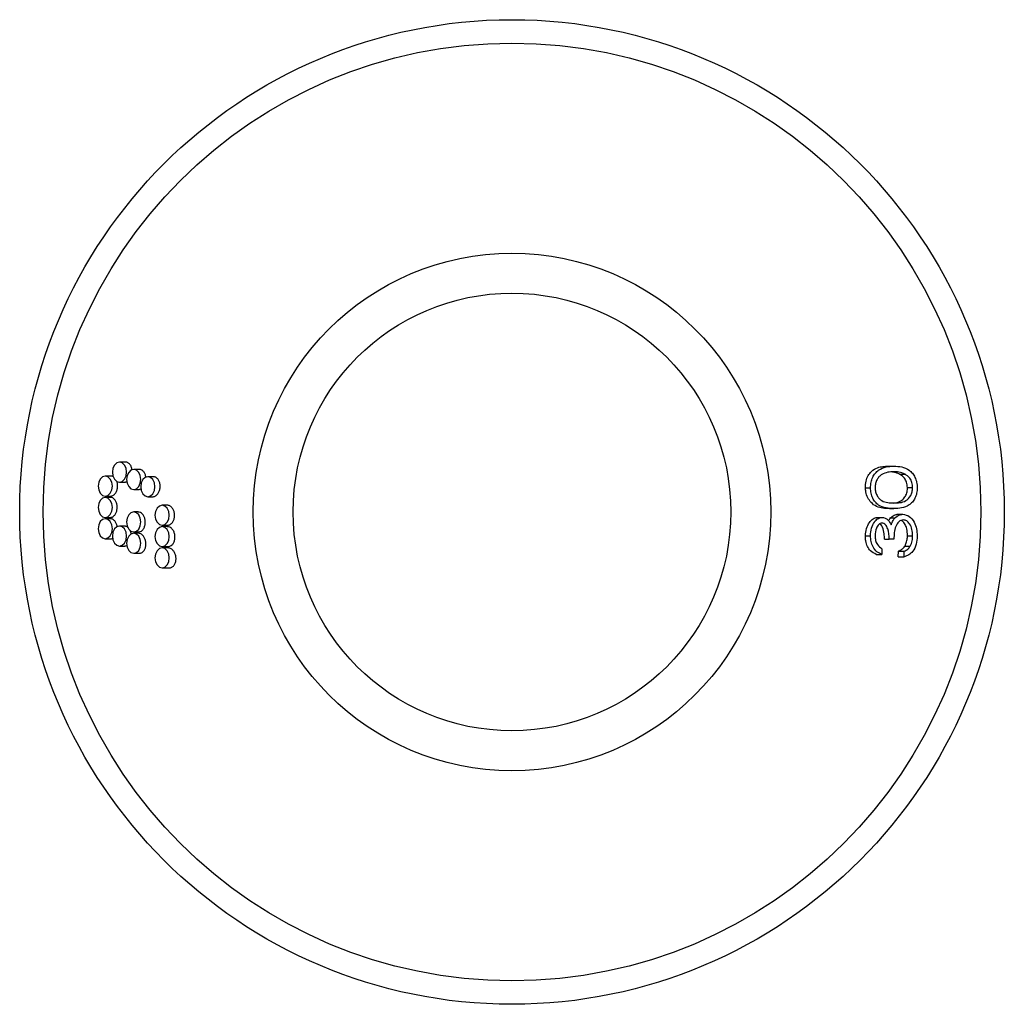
# Model space of a CAD drawing. Header units: millimetres. Extents: x 87 to 118.5, y 131.1 to 162.6.
import ezdxf

# ---------------------------------------------------------------- set-up
doc = ezdxf.new("R2010")
doc.units = ezdxf.units.MM

msp = doc.modelspace()

# ---------------------------------------------------------------- linework, layer by layer
at = {"color": 7, "linetype": 'Continuous', "lineweight": 25}
for p, q in [((90.433, 148.439), (90.234, 148.439)), ((90.868, 148.206), (90.688, 148.206)), ((114.823, 148.31), (115.008, 148.31)), ((115.188, 148.055), (115.365, 148.055)), ((89.969, 147.991), (89.779, 147.991)), ((90.234, 147.799), (90.399, 147.799)), ((91.315, 147.973), (91.143, 147.973)), ((90.688, 147.566), (90.84, 147.566)), ((114.099, 147.619), (114.261, 147.619)), ((115.442, 147.625), (115.609, 147.625)), ((89.779, 147.351), (89.947, 147.351)), ((89.946, 147.309), (89.779, 147.309)), ((91.143, 147.333), (91.293, 147.333)), ((90.829, 146.844), (90.688, 146.844)), ((91.758, 147.059), (91.598, 147.059)), ((114.867, 146.951), (115.008, 146.951)), ((89.779, 146.669), (89.943, 146.669)), ((89.943, 146.628), (89.779, 146.628)), ((114.488, 146.669), (114.63, 146.669)), ((114.901, 146.652), (115.044, 146.652)), ((115.151, 146.771), (115.296, 146.771)), ((90.385, 146.395), (90.234, 146.395)), ((90.688, 146.204), (90.838, 146.204)), ((90.839, 146.163), (90.688, 146.163)), ((91.598, 146.419), (91.761, 146.419)), ((91.762, 146.378), (91.598, 146.378)), ((89.779, 145.988), (89.957, 145.988)), ((114.099, 146.085), (114.261, 146.085)), ((114.706, 145.976), (114.862, 145.976)), ((115.008, 145.976), (114.862, 145.976)), ((115.442, 146.083), (115.609, 146.083)), ((90.234, 145.755), (90.405, 145.755)), ((91.598, 145.738), (91.784, 145.738)), ((91.786, 145.697), (91.598, 145.697)), ((114.625, 145.669), (114.625, 145.489)), ((115.147, 145.412), (115.157, 145.592)), ((115.157, 145.592), (115.336, 145.592)), ((115.336, 145.412), (115.336, 145.592)), ((115.356, 145.748), (115.532, 145.748)), ((90.688, 145.523), (90.865, 145.523)), ((114.445, 145.489), (114.625, 145.489)), ((115.147, 145.412), (115.336, 145.412)), ((91.598, 145.057), (91.826, 145.057))]:
    msp.add_line(p, q, dxfattribs=at)
at = {"color": 7, "linetype": 'Continuous', "lineweight": 25, "flags": 128}
for points in [[(90.006, 148.119), (90.024, 147.996), (90.073, 147.892), (90.147, 147.823), (90.234, 147.799), (90.321, 147.823), (90.394, 147.892), (90.444, 147.996), (90.461, 148.119), (90.444, 148.241), (90.394, 148.345), (90.321, 148.414), (90.234, 148.439), (90.147, 148.414), (90.073, 148.345), (90.024, 148.241), (90.006, 148.119)], [(90.461, 147.886), (90.478, 147.763), (90.528, 147.659), (90.601, 147.59), (90.688, 147.566), (90.775, 147.59), (90.849, 147.659), (90.898, 147.763), (90.916, 147.886), (90.898, 148.008), (90.849, 148.112), (90.775, 148.181), (90.688, 148.206), (90.601, 148.181), (90.528, 148.112), (90.478, 148.008), (90.461, 147.886)], [(89.551, 147.671), (89.569, 147.548), (89.618, 147.444), (89.692, 147.375), (89.779, 147.351), (89.866, 147.375), (89.94, 147.444), (89.989, 147.548), (90.006, 147.671), (89.989, 147.793), (89.94, 147.897), (89.866, 147.966), (89.779, 147.991), (89.692, 147.966), (89.618, 147.897), (89.569, 147.793), (89.551, 147.671)], [(90.916, 147.653), (90.933, 147.53), (90.982, 147.427), (91.056, 147.357), (91.143, 147.333), (91.23, 147.357), (91.304, 147.427), (91.353, 147.53), (91.37, 147.653), (91.353, 147.775), (91.304, 147.879), (91.23, 147.948), (91.143, 147.973), (91.056, 147.948), (90.982, 147.879), (90.933, 147.775), (90.916, 147.653)], [(89.551, 146.989), (89.569, 146.867), (89.618, 146.763), (89.692, 146.694), (89.779, 146.669), (89.866, 146.694), (89.94, 146.763), (89.989, 146.867), (90.006, 146.989), (89.989, 147.112), (89.94, 147.216), (89.866, 147.285), (89.779, 147.309), (89.692, 147.285), (89.618, 147.216), (89.569, 147.112), (89.551, 146.989)], [(90.461, 146.524), (90.478, 146.401), (90.528, 146.297), (90.601, 146.228), (90.688, 146.204), (90.775, 146.228), (90.849, 146.297), (90.898, 146.401), (90.916, 146.524), (90.898, 146.646), (90.849, 146.75), (90.775, 146.819), (90.688, 146.844), (90.601, 146.819), (90.528, 146.75), (90.478, 146.646), (90.461, 146.524)], [(91.37, 146.739), (91.388, 146.616), (91.437, 146.513), (91.511, 146.443), (91.598, 146.419), (91.685, 146.443), (91.759, 146.513), (91.808, 146.616), (91.825, 146.739), (91.808, 146.861), (91.759, 146.965), (91.685, 147.034), (91.598, 147.059), (91.511, 147.034), (91.437, 146.965), (91.388, 146.861), (91.37, 146.739)], [(89.551, 146.308), (89.569, 146.186), (89.618, 146.082), (89.692, 146.013), (89.779, 145.988), (89.866, 146.013), (89.94, 146.082), (89.989, 146.186), (90.006, 146.308), (89.989, 146.431), (89.94, 146.535), (89.866, 146.604), (89.779, 146.628), (89.692, 146.604), (89.618, 146.535), (89.569, 146.431), (89.551, 146.308)], [(90.006, 146.075), (90.024, 145.953), (90.073, 145.849), (90.147, 145.78), (90.234, 145.755), (90.321, 145.78), (90.394, 145.849), (90.444, 145.953), (90.461, 146.075), (90.444, 146.198), (90.394, 146.302), (90.321, 146.371), (90.234, 146.395), (90.147, 146.371), (90.073, 146.302), (90.024, 146.198), (90.006, 146.075)], [(90.461, 145.843), (90.478, 145.72), (90.528, 145.616), (90.601, 145.547), (90.688, 145.523), (90.775, 145.547), (90.849, 145.616), (90.898, 145.72), (90.916, 145.843), (90.898, 145.965), (90.849, 146.069), (90.775, 146.138), (90.688, 146.163), (90.601, 146.138), (90.528, 146.069), (90.478, 145.965), (90.461, 145.843)], [(91.37, 146.058), (91.388, 145.935), (91.437, 145.831), (91.511, 145.762), (91.598, 145.738), (91.685, 145.762), (91.759, 145.831), (91.808, 145.935), (91.825, 146.058), (91.808, 146.18), (91.759, 146.284), (91.685, 146.353), (91.598, 146.378), (91.511, 146.353), (91.437, 146.284), (91.388, 146.18), (91.37, 146.058)], [(91.37, 145.377), (91.388, 145.254), (91.437, 145.15), (91.511, 145.081), (91.598, 145.057), (91.685, 145.081), (91.759, 145.15), (91.808, 145.254), (91.825, 145.377), (91.808, 145.499), (91.759, 145.603), (91.685, 145.672), (91.598, 145.697), (91.511, 145.672), (91.437, 145.603), (91.388, 145.499), (91.37, 145.377)]]:
    msp.add_lwpolyline(points, dxfattribs=at)
at = {"color": 7, "linetype": 'Continuous', "lineweight": 25}
for radius in [15.75, 15, 8.279, 7]:
    msp.add_circle((102.791, 146.844), radius, dxfattribs=at)
for points, knots in [([(90.635, 148.191), (90.633, 148.207), (90.628, 148.241), (90.613, 148.289), (90.593, 148.332), (90.568, 148.37), (90.538, 148.4), (90.505, 148.422), (90.47, 148.436), (90.445, 148.438), (90.433, 148.439)], [0, 0, 0, 0, 0.120934, 0.245182, 0.373033, 0.497265, 0.625116, 0.74905, 0.876602, 1, 1, 1, 1]), ([(91.078, 147.953), (91.078, 147.953), (91.077, 147.971), (91.07, 148.005), (91.055, 148.054), (91.034, 148.098), (91.008, 148.135), (90.978, 148.166), (90.944, 148.189), (90.907, 148.202), (90.882, 148.207), (90.868, 148.206), (90.868, 148.206)], [0, 0, 0, 0, 0.000433, 0.126556, 0.249171, 0.375348, 0.497834, 0.623887, 0.746116, 0.871905, 0.993882, 1, 1, 1, 1]), ([(114.099, 147.619), (114.101, 147.69), (114.106, 147.831), (114.179, 148.014), (114.305, 148.17), (114.47, 148.265), (114.654, 148.304), (114.766, 148.308), (114.823, 148.31)], [0, 0, 0, 0, 0.1496, 0.299876, 0.440849, 0.660678, 0.830072, 1, 1, 1, 1]), ([(114.261, 147.619), (114.264, 147.678), (114.271, 147.796), (114.327, 147.958), (114.412, 148.09), (114.554, 148.217), (114.758, 148.3), (114.925, 148.307), (115.008, 148.31)], [0, 0, 0, 0, 0.124924, 0.24985, 0.374826, 0.499937, 0.749544, 1, 1, 1, 1]), ([(115.008, 148.13), (114.943, 148.128), (114.813, 148.123), (114.653, 148.067), (114.538, 147.98), (114.467, 147.885), (114.417, 147.763), (114.41, 147.671), (114.407, 147.625)], [0, 0, 0, 0, 0.250389, 0.500245, 0.625345, 0.750193, 0.875169, 1, 1, 1, 1]), ([(115.188, 148.055), (115.174, 148.061), (115.145, 148.075), (115.101, 148.092), (115.057, 148.104), (115.003, 148.117), (114.964, 148.121), (114.939, 148.124)], [0, 0, 0, 0, 0.178039, 0.356441, 0.534519, 0.712943, 1, 1, 1, 1]), ([(115.008, 148.31), (115.092, 148.307), (115.259, 148.301), (115.463, 148.217), (115.604, 148.089), (115.688, 147.957), (115.745, 147.796), (115.752, 147.678), (115.755, 147.619)], [0, 0, 0, 0, 0.2504653, 0.5000649, 0.6251556, 0.7501434, 0.8750763, 1, 1, 1, 1]), ([(115.365, 148.055), (115.3, 148.08), (115.183, 148.126), (115.061, 148.129), (115.008, 148.13)], [0, 0, 0, 0, 0.5595988, 1, 1, 1, 1]), ([(115.442, 147.625), (115.435, 147.685), (115.421, 147.795), (115.349, 147.929), (115.268, 148.01), (115.211, 148.042), (115.188, 148.055)], [0, 0, 0, 0, 0.300761, 0.560554, 0.819977, 1, 1, 1, 1]), ([(115.609, 147.625), (115.604, 147.68), (115.595, 147.79), (115.513, 147.958), (115.421, 148.018), (115.365, 148.055)], [0, 0, 0, 0, 0.280213, 0.560806, 1, 1, 1, 1]), ([(89.947, 147.352), (89.954, 147.352), (89.974, 147.351), (90.005, 147.361), (90.04, 147.379), (90.073, 147.406), (90.102, 147.44), (90.127, 147.481), (90.147, 147.527), (90.163, 147.578), (90.172, 147.63), (90.175, 147.685), (90.172, 147.738), (90.165, 147.784), (90.157, 147.81), (90.153, 147.82)], [0, 0, 0, 0, 0.048189, 0.129076, 0.212318, 0.293046, 0.376124, 0.456721, 0.539657, 0.620214, 0.703103, 0.783746, 0.866718, 0.947548, 1, 1, 1, 1]), ([(90.034, 147.975), (90.025, 147.979), (90.004, 147.988), (89.982, 147.992), (89.969, 147.99), (89.969, 147.99)], [0, 0, 0, 0, 0.422162, 0.979579, 1, 1, 1, 1]), ([(90.399, 147.8), (90.407, 147.8), (90.427, 147.8), (90.452, 147.806), (90.467, 147.815), (90.471, 147.817)], [0, 0, 0, 0, 0.322076, 0.845237, 1, 1, 1, 1]), ([(91.293, 147.334), (91.3, 147.334), (91.321, 147.333), (91.354, 147.342), (91.391, 147.361), (91.426, 147.387), (91.458, 147.422), (91.485, 147.462), (91.507, 147.509), (91.523, 147.559), (91.533, 147.612), (91.537, 147.666), (91.534, 147.72), (91.524, 147.772), (91.508, 147.82), (91.487, 147.864), (91.46, 147.902), (91.429, 147.932), (91.394, 147.955), (91.357, 147.968), (91.33, 147.974), (91.316, 147.973), (91.315, 147.972)], [0, 0, 0, 0, 0.029456, 0.083831, 0.136715, 0.19113, 0.244066, 0.298535, 0.351522, 0.406043, 0.459064, 0.513621, 0.566643, 0.621204, 0.674186, 0.728707, 0.781616, 0.836063, 0.888897, 0.943265, 0.996066, 1, 1, 1, 1]), ([(90.84, 147.567), (90.847, 147.567), (90.868, 147.566), (90.896, 147.574), (90.917, 147.585), (90.925, 147.589)], [0, 0, 0, 0, 0.2542383, 0.7036686, 1, 1, 1, 1]), ([(114.867, 146.951), (114.798, 146.953), (114.659, 146.957), (114.456, 147.008), (114.286, 147.126), (114.169, 147.292), (114.11, 147.462), (114.102, 147.575), (114.099, 147.619)], [0, 0, 0, 0, 0.20915, 0.422268, 0.611382, 0.758119, 0.905071, 1, 1, 1, 1]), ([(115.008, 146.951), (114.926, 146.953), (114.76, 146.959), (114.555, 147.03), (114.413, 147.155), (114.328, 147.284), (114.271, 147.444), (114.264, 147.561), (114.261, 147.619)], [0, 0, 0, 0, 0.250527, 0.500166, 0.625277, 0.750202, 0.875108, 1, 1, 1, 1]), ([(114.407, 147.625), (114.41, 147.58), (114.416, 147.488), (114.466, 147.366), (114.536, 147.269), (114.651, 147.181), (114.813, 147.136), (114.943, 147.132), (115.008, 147.13)], [0, 0, 0, 0, 0.124872, 0.249853, 0.374732, 0.499807, 0.749509, 1, 1, 1, 1]), ([(114.943, 147.135), (114.98, 147.136), (115.081, 147.138), (115.221, 147.183), (115.343, 147.284), (115.413, 147.413), (115.441, 147.532), (115.442, 147.605), (115.442, 147.625)], [0, 0, 0, 0, 0.163684, 0.436735, 0.622026, 0.7792, 0.936479, 1, 1, 1, 1]), ([(115.008, 147.13), (115.073, 147.132), (115.203, 147.136), (115.396, 147.188), (115.534, 147.326), (115.599, 147.488), (115.606, 147.58), (115.609, 147.625)], [0, 0, 0, 0, 0.251088, 0.501373, 0.749626, 0.874876, 1, 1, 1, 1]), ([(115.755, 147.619), (115.752, 147.561), (115.745, 147.444), (115.688, 147.285), (115.603, 147.155), (115.461, 147.032), (115.257, 146.959), (115.091, 146.954), (115.008, 146.951)], [0, 0, 0, 0, 0.124911, 0.249811, 0.374726, 0.499856, 0.749486, 1, 1, 1, 1]), ([(89.942, 146.672), (89.962, 146.673), (90.006, 146.676), (90.068, 146.722), (90.122, 146.798), (90.155, 146.896), (90.164, 147.005), (90.149, 147.112), (90.111, 147.205), (90.054, 147.273), (89.996, 147.308), (89.959, 147.306), (89.946, 147.305)], [0, 0, 0, 0, 0.085427, 0.192969, 0.30044, 0.407775, 0.514977, 0.622124, 0.729331, 0.836684, 0.944182, 1, 1, 1, 1]), ([(90.837, 146.206), (90.858, 146.208), (90.904, 146.21), (90.969, 146.257), (91.023, 146.333), (91.056, 146.431), (91.063, 146.54), (91.045, 146.647), (91.003, 146.74), (90.942, 146.807), (90.881, 146.842), (90.842, 146.84), (90.829, 146.839)], [0, 0, 0, 0, 0.086342, 0.193675, 0.301033, 0.408426, 0.515838, 0.623245, 0.730632, 0.838002, 0.945363, 1, 1, 1, 1]), ([(91.761, 146.42), (91.769, 146.42), (91.789, 146.419), (91.823, 146.428), (91.86, 146.446), (91.895, 146.473), (91.926, 146.507), (91.952, 146.548), (91.973, 146.594), (91.987, 146.645), (91.996, 146.697), (91.997, 146.752), (91.992, 146.805), (91.98, 146.857), (91.962, 146.905), (91.939, 146.949), (91.91, 146.987), (91.877, 147.018), (91.841, 147.041), (91.802, 147.054), (91.774, 147.06), (91.759, 147.059), (91.758, 147.058)], [0, 0, 0, 0, 0.029504, 0.082511, 0.137057, 0.190025, 0.244532, 0.297452, 0.35191, 0.404795, 0.459214, 0.512084, 0.566487, 0.619363, 0.673771, 0.726668, 0.781097, 0.834027, 0.88849, 0.941458, 0.995961, 1, 1, 1, 1]), ([(90.16, 146.372), (90.16, 146.373), (90.158, 146.393), (90.148, 146.428), (90.131, 146.477), (90.109, 146.52), (90.081, 146.558), (90.051, 146.588), (90.017, 146.611), (89.982, 146.624), (89.956, 146.63), (89.944, 146.628), (89.943, 146.628)], [0, 0, 0, 0, 0.009809, 0.134541, 0.255561, 0.380094, 0.501068, 0.625545, 0.746619, 0.871193, 0.992444, 1, 1, 1, 1]), ([(114.099, 146.085), (114.107, 146.162), (114.123, 146.317), (114.215, 146.511), (114.337, 146.633), (114.433, 146.666), (114.482, 146.668), (114.488, 146.669)], [0, 0, 0, 0, 0.267471, 0.536866, 0.766803, 0.971269, 1, 1, 1, 1]), ([(114.261, 146.085), (114.267, 146.166), (114.279, 146.327), (114.371, 146.521), (114.495, 146.644), (114.585, 146.661), (114.63, 146.669)], [0, 0, 0, 0, 0.280085, 0.559868, 0.780099, 1, 1, 1, 1]), ([(114.63, 146.489), (114.592, 146.479), (114.518, 146.459), (114.426, 146.306), (114.414, 146.17), (114.407, 146.087)], [0, 0, 0, 0, 0.27886, 0.560054, 1, 1, 1, 1]), ([(114.63, 146.669), (114.663, 146.666), (114.729, 146.659), (114.838, 146.587), (114.89, 146.493), (114.922, 146.435)], [0, 0, 0, 0, 0.280508, 0.560792, 1, 1, 1, 1]), ([(114.862, 145.976), (114.855, 146.09), (114.844, 146.259), (114.76, 146.424), (114.69, 146.481), (114.65, 146.487), (114.63, 146.489)], [0, 0, 0, 0, 0.499396, 0.749029, 0.874536, 1, 1, 1, 1]), ([(114.836, 146.563), (114.845, 146.578), (114.865, 146.611), (114.888, 146.637), (114.901, 146.652)], [0, 0, 0, 0, 0.4529894, 1, 1, 1, 1]), ([(114.901, 146.652), (114.911, 146.661), (114.929, 146.68), (114.968, 146.711), (115.019, 146.744), (115.073, 146.762), (115.117, 146.77), (115.139, 146.771), (115.151, 146.771)], [0, 0, 0, 0, 0.125295, 0.25127, 0.495918, 0.747702, 0.873473, 1, 1, 1, 1]), ([(114.922, 146.435), (114.94, 146.482), (114.971, 146.565), (115.021, 146.625), (115.044, 146.652)], [0, 0, 0, 0, 0.559838, 1, 1, 1, 1]), ([(115.309, 146.592), (115.284, 146.589), (115.234, 146.583), (115.144, 146.521), (115.057, 146.389), (115.018, 146.184), (115.011, 146.046), (115.008, 145.976)], [0, 0, 0, 0, 0.125236, 0.250515, 0.499248, 0.749046, 1, 1, 1, 1]), ([(115.044, 146.652), (115.087, 146.69), (115.165, 146.759), (115.256, 146.768), (115.296, 146.771)], [0, 0, 0, 0, 0.559419, 1, 1, 1, 1]), ([(115.442, 146.083), (115.441, 146.161), (115.438, 146.293), (115.372, 146.45), (115.303, 146.544), (115.249, 146.566), (115.231, 146.574)], [0, 0, 0, 0, 0.3653901, 0.6173332, 0.8689851, 1, 1, 1, 1]), ([(115.296, 146.771), (115.366, 146.757), (115.506, 146.728), (115.659, 146.54), (115.742, 146.312), (115.751, 146.157), (115.755, 146.079)], [0, 0, 0, 0, 0.279308, 0.558806, 0.779295, 1, 1, 1, 1]), ([(115.609, 146.083), (115.606, 146.152), (115.599, 146.29), (115.526, 146.458), (115.424, 146.572), (115.347, 146.585), (115.309, 146.592)], [0, 0, 0, 0, 0.280599, 0.560151, 0.780303, 1, 1, 1, 1]), ([(90.506, 146.343), (90.502, 146.347), (90.488, 146.361), (90.459, 146.378), (90.423, 146.392), (90.398, 146.397), (90.385, 146.395), (90.385, 146.395)], [0, 0, 0, 0, 0.115292, 0.404158, 0.701396, 0.990337, 1, 1, 1, 1]), ([(90.609, 146.136), (90.609, 146.139), (90.607, 146.16), (90.596, 146.196), (90.583, 146.235), (90.572, 146.254), (90.569, 146.258)], [0, 0, 0, 0, 0.057738, 0.466883, 0.863903, 1, 1, 1, 1]), ([(90.865, 145.524), (90.873, 145.524), (90.893, 145.523), (90.926, 145.533), (90.961, 145.551), (90.993, 145.578), (91.021, 145.612), (91.044, 145.653), (91.062, 145.7), (91.074, 145.75), (91.079, 145.803), (91.079, 145.857), (91.071, 145.911), (91.058, 145.963), (91.039, 146.011), (91.014, 146.055), (90.985, 146.092), (90.952, 146.123), (90.916, 146.146), (90.878, 146.159), (90.852, 146.164), (90.839, 146.162), (90.839, 146.162)], [0, 0, 0, 0, 0.032274, 0.085042, 0.13934, 0.192133, 0.246453, 0.299339, 0.353753, 0.406747, 0.461274, 0.514334, 0.568934, 0.621992, 0.676592, 0.729591, 0.784132, 0.837051, 0.891508, 0.944358, 0.998742, 1, 1, 1, 1]), ([(91.783, 145.741), (91.805, 145.742), (91.853, 145.744), (91.92, 145.791), (91.975, 145.867), (92.007, 145.965), (92.013, 146.074), (91.992, 146.181), (91.946, 146.274), (91.881, 146.341), (91.816, 146.377), (91.776, 146.374), (91.762, 146.373)], [0, 0, 0, 0, 0.087031, 0.194278, 0.301338, 0.408379, 0.515553, 0.622928, 0.730483, 0.838139, 0.945797, 1, 1, 1, 1]), ([(114.706, 145.976), (114.706, 146.033), (114.705, 146.165), (114.667, 146.323), (114.611, 146.427), (114.576, 146.45), (114.563, 146.46)], [0, 0, 0, 0, 0.305541, 0.712083, 0.88536, 1, 1, 1, 1]), ([(89.957, 145.989), (89.964, 145.989), (89.983, 145.989), (90.003, 145.994), (90.016, 146.001), (90.017, 146.002)], [0, 0, 0, 0, 0.335702, 0.939294, 1, 1, 1, 1]), ([(114.445, 145.489), (114.378, 145.519), (114.267, 145.569), (114.156, 145.736), (114.102, 145.906), (114.1, 146.028), (114.099, 146.085)], [0, 0, 0, 0, 0.344694, 0.5729, 0.801415, 1, 1, 1, 1]), ([(114.625, 145.489), (114.571, 145.512), (114.462, 145.558), (114.341, 145.711), (114.271, 145.896), (114.264, 146.022), (114.261, 146.085)], [0, 0, 0, 0, 0.2802877, 0.5596797, 0.7797465, 1, 1, 1, 1]), ([(114.407, 146.087), (114.41, 146.035), (114.415, 145.931), (114.487, 145.766), (114.573, 145.706), (114.625, 145.669)], [0, 0, 0, 0, 0.280636, 0.5603644, 1, 1, 1, 1]), ([(115.755, 146.079), (115.749, 145.988), (115.738, 145.804), (115.629, 145.588), (115.485, 145.462), (115.386, 145.429), (115.336, 145.412)], [0, 0, 0, 0, 0.279876, 0.559011, 0.77927, 1, 1, 1, 1]), ([(115.356, 145.748), (115.362, 145.76), (115.376, 145.784), (115.397, 145.832), (115.418, 145.892), (115.432, 145.961), (115.44, 146.025), (115.442, 146.063), (115.442, 146.083)], [0, 0, 0, 0, 0.1252275, 0.2512904, 0.4610111, 0.6764363, 0.8375292, 1, 1, 1, 1]), ([(115.532, 145.748), (115.558, 145.806), (115.604, 145.909), (115.607, 146.029), (115.609, 146.083)], [0, 0, 0, 0, 0.558702, 1, 1, 1, 1]), ([(90.405, 145.757), (90.412, 145.756), (90.432, 145.756), (90.455, 145.762), (90.469, 145.77), (90.471, 145.771)], [0, 0, 0, 0, 0.323634, 0.877328, 1, 1, 1, 1]), ([(91.826, 145.058), (91.834, 145.058), (91.855, 145.057), (91.888, 145.067), (91.924, 145.085), (91.958, 145.112), (91.986, 145.146), (92.01, 145.186), (92.028, 145.232), (92.039, 145.282), (92.044, 145.335), (92.043, 145.389), (92.034, 145.443), (92.02, 145.495), (91.999, 145.543), (91.972, 145.587), (91.941, 145.625), (91.906, 145.656), (91.868, 145.679), (91.828, 145.692), (91.8, 145.698), (91.786, 145.697), (91.786, 145.696)], [0, 0, 0, 0, 0.031249, 0.083972, 0.138236, 0.190764, 0.244817, 0.297349, 0.351394, 0.404111, 0.458343, 0.511326, 0.565832, 0.619037, 0.673779, 0.727075, 0.781919, 0.835156, 0.889946, 0.943008, 0.997621, 1, 1, 1, 1]), ([(115.157, 145.592), (115.166, 145.596), (115.185, 145.604), (115.212, 145.617), (115.238, 145.632), (115.273, 145.656), (115.314, 145.69), (115.342, 145.729), (115.356, 145.748)], [0, 0, 0, 0, 0.125385, 0.250873, 0.376323, 0.502279, 0.746914, 1, 1, 1, 1]), ([(115.336, 145.592), (115.377, 145.61), (115.451, 145.643), (115.507, 145.716), (115.532, 145.748)], [0, 0, 0, 0, 0.560694, 1, 1, 1, 1])]:
    msp.add_open_spline(points, degree=3, knots=knots, dxfattribs=at)

doc.saveas('drawing.dxf')
